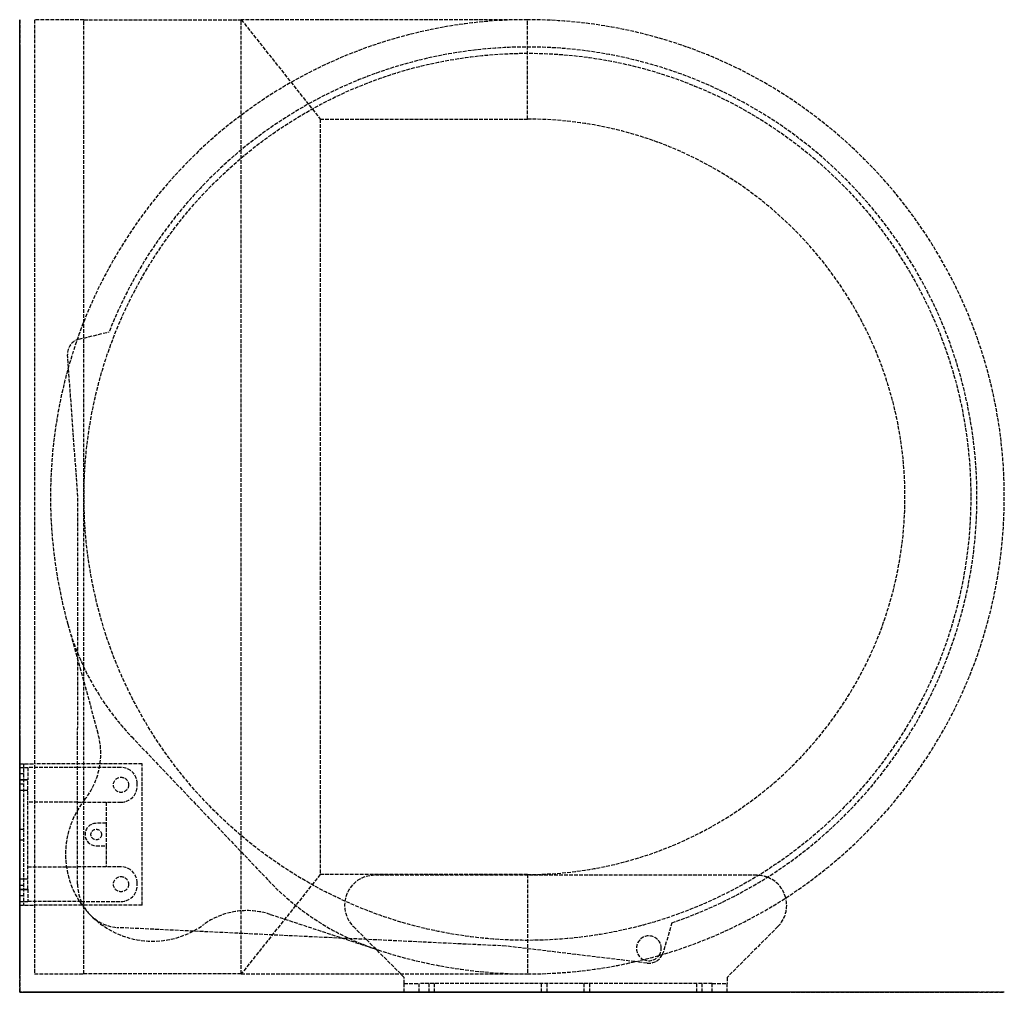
# Model space of a CAD drawing. Header units: millimetres. Extents: x 0 to 396, y 0 to 391.
import ezdxf

# ---------------------------------------------------------------- set-up
doc = ezdxf.new("R2010")
doc.units = ezdxf.units.MM
doc.header["$LTSCALE"] = 10
doc.linetypes.add('ALLCAD_Strich', pattern=[0.2, 0.15, -0.05])
for name, color, linetype in [('BESCH_KONT_sich_schn_ansi_2d', 40, 'Continuous'), ('BESCH_KONT_sich_schn_grun_2d', 10, 'Continuous'), ('BESCH_KONT_sich_schn_seit_2d', 160, 'Continuous')]:
    doc.layers.add(name, color=color, linetype=linetype)

msp = doc.modelspace()

# ---------------------------------------------------------------- linework, layer by layer
at = {"layer": 'BESCH_KONT_sich_schn_ansi_2d', "linetype": 'ALLCAD_Strich'}
for p, q in [((40.8, 0), (0, 0)), ((0, 0, 297), (0, 0, 330)), ((0, 0, 297), (49.3, 0, 297)), ((0, 0, 330), (6, 0, 330)), ((0, 0, 27), (3.3, 0, 27)), ((0, 0), (0, 0, 27)), ((0, 0, 32), (0, 0, 27)), ((0, 0, 32), (3.3, 0, 32)), ((0, 0, 307.1), (1.5, 0, 307.1)), ((0, 0, 302.9), (1.5, 0, 302.9)), ((0, 0, 317.1), (1.5, 0, 317.1)), ((0, 0, 312.9), (1.5, 0, 312.9)), ((0, 0, 25.13), (3.3, 0, 25.13)), ((0, 0, 20.88), (3.3, 0, 20.88)), ((1.5, 0, 298.5), (1.5, 0, 328.5)), ((25.15, 0, 298.5), (1.5, 0, 298.5)), ((1.5, 0, 328.5), (6, 0, 328.5)), ((24.76, 0, 16), (3.3, 0, 16)), ((3.3, 0, 32), (3.3, 0, 27)), ((3.3, 0, 16), (3.3, 0, 27)), ((3.3, 0, 5), (34.8, 0, 5)), ((3.3, 0, 16), (3.3, 0, 5)), ((6, 0, 328.5), (204.4, 0, 328.5)), ((6, 0, 328.5), (6, 0, 341.5)), ((7.49, 0, 0.01), (7.49, 0, 0)), ((7.49, 0, 0), (7.49, 0, 0)), ((7.49, 0, 0.01), (7.49, 0, 0)), ((7.49, 0, 0.01), (7.49, 0, 0.01)), ((7.49, 0, 0), (7.49, 0, 0)), ((7.49, 0, 0.01), (7.49, 0, 0.01)), ((7.49, 0, 0), (7.49, 0, 0.01)), ((7.5, 0, 0.01), (7.5, 0, 0.01)), ((7.5, 0, 0.01), (7.5, 0, 0.01)), ((7.5, 0, 0), (7.5, 0, 0)), ((7.5, 0, 0), (7.5, 0, 0.01)), ((7.5, 0, 0), (7.5, 0, 0)), ((7.5, 0, 0), (7.5, 0, 0)), ((7.5, 0, 0), (7.5, 0, 0)), ((7.5, 0, 0.01), (7.5, 0, 0.01)), ((7.5, 0, 0.01), (7.5, 0, 0.01)), ((7.5, 0, 0.01), (7.5, 0, 0)), ((7.5, 0, 0), (7.5, 0, 0.01)), ((7.5, 0, 0), (7.5, 0, 0.01)), ((7.51, 0, 0.01), (7.51, 0, 0)), ((7.51, 0, 0), (7.51, 0, 0.01)), ((7.51, 0, 0), (7.51, 0, 0)), ((7.51, 0, 0.01), (7.51, 0, 0)), ((7.51, 0, 0.01), (7.51, 0, 0.01)), ((7.51, 0, 0), (7.51, 0, 0)), ((7.51, 0, 0.01), (7.51, 0, 0.01)), ((19.37, 0, 285.5), (12.4, 0, 285.5)), ((12.4, 0, 285.5), (12.4, 0, 297)), ((12.4, 0, 298.5), (12.4, 0, 328.5)), ((12.4, 0, 297), (12.4, 0, 298.5)), ((18.47, 0, 298.5), (18.47, 0, 328.5)), ((19.27, 0, 39), (19.28, 0, 39)), ((19.27, 0, 16), (19.27, 0, 39)), ((19.28, 0, 16), (19.28, 0, 39)), ((23.3, 0, 39), (19.28, 0, 39)), ((45.09, 0, 285.5), (19.37, 0, 285.5)), ((19.37, 0, 297), (19.37, 0, 285.5)), ((19.37, 0, 298.5), (19.37, 0, 328.5)), ((19.37, 0, 298.5), (19.37, 0, 297)), ((23.3, 0, 39), (39.97, 0, 39)), ((23.3, 0, 16), (23.3, 0, 39)), ((23.3, 0, 16), (23.3, 0, 39)), ((23.4, 0, 16), (23.4, 0, 39)), ((23.85, 0, 16), (23.85, 0, 39)), ((24.76, 0, 16), (39.97, 0, 16)), ((25.15, 0, 298.5), (73.95, 0, 298.5)), ((89.2, 0, 348), (25.87, 0, 348)), ((25.9, 0, 39), (25.9, 0, 285.5)), ((26.11, 0, 298.5), (26.11, 0, 328.5)), ((30.8, 0, 2), (26.3, 0, 2)), ((26.3, 0, 2), (26.3, 0, 5)), ((28.68, 0), (28.68, 0, 2)), ((30.8, 0, 2), (34.8, 0, 2)), ((30.8, 0, 2), (30.8, 0, 5)), ((31.56, 0, 298.5), (31.56, 0, 328.5)), ((32.65, 0, 298.5), (32.65, 0, 328.5)), ((32.93, 0), (32.93, 0, 2)), ((34.8, 0), (34.8, 0, 5)), ((36.01, 0, 16), (36.01, 0, 39)), ((37.75, 0), (37.75, 0, 16)), ((39.97, 0, 16), (39.97, 0, 39)), ((39.97, 0, 16), (154.8, 0, 16)), ((195.8, 0, 39), (39.97, 0, 39)), ((40.8, 0), (47.3, 0)), ((40.8, 0), (40.8, 0, 16)), ((43.85, 0), (43.85, 0, 16)), ((45.09, 0, 285.5), (100.22, 0, 285.5)), ((45.09, 0, 297), (45.09, 0, 285.5)), ((45.09, 0, 298.5), (45.09, 0, 297)), ((47.3, 0), (47.3, 0, 16)), ((49.3, 0, 297), (49.3, 0, 298.5)), ((73.95, 0, 298.5), (73.95, 0, 328.5)), ((100.9, 0, 298.5), (73.95, 0, 298.5)), ((121, 0, 361.5), (89.2, 0, 348)), ((89.2, 0, 348), (204.4, 0, 348)), ((144.3, 0, 285.5), (100.22, 0, 285.5)), ((100.22, 0, 298.5), (100.22, 0, 285.5)), ((100.9, 0, 298.5), (100.9, 0, 328.5)), ((144.3, 0, 298.5), (100.9, 0, 298.5)), ((204.4, 0, 361.5), (121, 0, 361.5)), ((134.36, 0, 6), (130.81, 0, 6)), ((130.81, 0, 6), (130.81, 0, 16)), ((134.36, 0, 6), (134.36, 0, 16)), ((134.36, 0, 6), (154.8, 0, 6)), ((139.52, 0, 16), (154.8, 0, 16)), ((139.52, 0, 14), (139.52, 0, 16)), ((154.8, 0, 14), (139.52, 0, 14)), ((142.91, 0, 6), (142.91, 0, 16)), ((144.3, 0, 298.5), (144.3, 0, 328.5)), ((396.4, 0, 285.5), (144.3, 0, 285.5)), ((144.3, 0, 298.5), (144.3, 0, 285.5)), ((154.8, 0, 24), (154.8, 0, 6)), ((154.8, 0, 6), (284.8, 0, 6)), ((154.8, 0, 16), (195.8, 0, 16)), ((154.8, 0, 16), (195.8, 0, 16)), ((154.8, 0, 14), (284.8, 0, 14)), ((278.8, 0, 30), (160.8, 0, 30)), ((210.05, 0, 18.75), (167.05, 0, 18.75)), ((167.05, 0, 23.25), (210.05, 0, 23.25)), ((195.8, 0, 18.75), (195.8, 0, 23.25)), ((195.8, 0, 30), (195.8, 0, 39)), ((252.58, 0, 39), (195.8, 0, 39)), ((195.8, 0, 16), (195.8, 0, 18.75)), ((195.8, 0, 23.25), (195.8, 0, 30)), ((195.8, 0, 16), (252.58, 0, 16)), ((195.8, 0, 16), (252.58, 0, 16)), ((195.8, 0, 14), (195.8, 0, 16)), ((204.4, 0, 361.5), (356.4, 0, 361.5)), ((204.4, 0, 328.5), (204.4, 0, 348)), ((396.4, 0, 348), (204.4, 0, 348)), ((204.4, 0, 361.5), (204.4, 0, 348)), ((272.55, 0, 18.75), (229.55, 0, 18.75)), ((229.55, 0, 23.25), (272.55, 0, 23.25)), ((248.3, 0, 58), (258.3, 0, 58)), ((248.3, 0, 58), (248.3, 0, 39)), ((252.58, 0, 39), (259.06, 0, 39)), ((252.58, 0, 18.75), (252.58, 0, 23.25)), ((252.58, 0, 30), (252.58, 0, 39)), ((259.06, 0, 16), (252.58, 0, 16)), ((252.58, 0, 16), (252.58, 0, 18.75)), ((252.58, 0, 23.25), (252.58, 0, 30)), ((259.06, 0, 16), (252.58, 0, 16)), ((252.58, 0, 14), (252.58, 0, 16)), ((258.3, 0, 58), (258.3, 0, 39)), ((259.06, 0, 18.75), (259.06, 0, 23.25)), ((259.06, 0, 30), (259.06, 0, 39)), ((262.59, 0, 39), (259.06, 0, 39)), ((259.06, 0, 16), (259.06, 0, 18.75)), ((259.06, 0, 23.25), (259.06, 0, 30)), ((259.06, 0, 16), (262.59, 0, 16)), ((259.06, 0, 16), (262.59, 0, 16)), ((259.06, 0, 14), (259.06, 0, 16)), ((262.59, 0, 18.75), (262.59, 0, 23.25)), ((262.59, 0, 30), (262.59, 0, 39)), ((262.59, 0, 39), (385.4, 0, 39)), ((262.59, 0, 16), (262.59, 0, 18.75)), ((262.59, 0, 23.25), (262.59, 0, 30)), ((284.8, 0, 16), (262.59, 0, 16)), ((284.8, 0, 16), (262.59, 0, 16)), ((262.59, 0, 14), (262.59, 0, 16)), ((385.4, 0, 16), (284.8, 0, 16)), ((284.8, 0, 6), (284.8, 0, 24)), ((300.97, 0, 16), (284.8, 0, 16)), ((305.24, 0, 14), (284.8, 0, 14)), ((284.8, 0, 6), (305.24, 0, 6)), ((296.69, 0, 6), (296.69, 0, 16)), ((300.97, 0, 14), (300.97, 0, 16)), ((305.24, 0, 6), (305.24, 0, 14)), ((305.24, 0, 14), (308.79, 0, 14)), ((308.79, 0, 6), (305.24, 0, 6)), ((308.79, 0, 6), (308.79, 0, 14)), ((356.4, 0, 361.5), (396.4, 0, 348)), ((382.9, 0, 39), (382.9, 0, 285.5)), ((385.4, 0, 16), (385.4, 0, 39)), ((396.4, 0, 285.5), (396.4, 0, 348))]:
    msp.add_line(p, q, dxfattribs=at)
at = {"layer": 'BESCH_KONT_sich_schn_ansi_2d', "linetype": 'ALLCAD_Strich', "extrusion": (0, -1, 0)}
for centre, radius, start, end in [((17, 341.5), 11, 36.2215, 180), ((7.49, 0), 0.00271, 270, 0), ((7.49, 0.01), 0.00271, 0, 90), ((7.49, 0), 0.00116, 180, 270), ((7.49, 0.01), 0.00116, 90, 180), ((7.5, 0.01), 0.00217, 270, 360), ((7.5, 0.01), 0.00217, 0, 90), ((7.51, 0), 0.00271, 270, 0), ((7.51, 0.01), 0.00271, 0, 90), ((7.51, 0), 0.00116, 180, 270), ((7.51, 0.01), 0.00116, 90, 180), ((160.8, 24), 6, 90, 180), ((278.8, 24), 6, 0, 90)]:
    msp.add_arc(centre, radius, start, end, dxfattribs=at)
at = {"layer": 'BESCH_KONT_sich_schn_ansi_2d', "linetype": 'ALLCAD_Strich', "extrusion": (0, 1, 0)}
for centre, radius, start, end in [((-7.49, 0.01), 0.00116, 90, 180), ((-7.49, 0), 0.00116, 180, 270), ((-7.49, 0.01), 0.00271, 0, 90), ((-7.49, 0), 0.00271, 270, 0), ((-7.5, 0.01), 0.00093, 90, 180), ((-7.5, 0.01), 0.00093, 180, 270), ((-7.51, 0.01), 0.00271, 0, 90), ((-7.51, 0), 0.00271, 270, 0), ((-7.51, 0.01), 0.00116, 90, 180), ((-7.51, 0), 0.00116, 180, 270), ((-167.05, 21), 2.25, 270, 90), ((-210.05, 21), 2.25, 90, 270), ((-229.55, 21), 2.25, 270, 90), ((-272.55, 21), 2.25, 90, 270)]:
    msp.add_arc(centre, radius, start, end, dxfattribs=at)
at = {"layer": 'BESCH_KONT_sich_schn_grun_2d', "linetype": 'ALLCAD_Strich'}
for p, q in [((6, 391.4), (6, 7.4)), ((25.87, 391.4), (6, 391.4)), ((25.87, 7.4), (25.87, 391.4)), ((25.87, 391.4), (89.2, 391.4)), ((89.2, 391.4), (121, 351.4)), ((89.2, 7.4), (89.2, 391.4)), ((204.4, 391.4), (89.2, 391.4)), ((204.4, 351.4), (204.4, 391.4)), ((121, 351.4), (204.4, 351.4)), ((121, 351.4), (121, 47.4)), ((23.85, 262.83), (36.01, 265.78)), ((23.4, 199.52), (19.28, 256.56)), ((23.3, 43.51), (23.4, 199.52)), ((19.37, 148.15), (31.56, 104.11)), ((45.09, 102.78), (100.22, 44.93)), ((0, 35), (0, 92)), ((0, 92), (6, 92)), ((1.5, 92), (1.5, 35)), ((32.37, 92), (6, 92)), ((49.3, 92), (32.37, 92)), ((49.3, 35), (49.3, 92)), ((0, 90.5), (3.3, 90.5)), ((0, 88.1), (1.5, 88.1)), ((23.33, 90.5), (3.3, 90.5)), ((3.3, 90.5), (3.3, 85.5)), ((40.8, 90.5), (23.33, 90.5)), ((0, 85.62), (3.3, 85.62)), ((0, 85.5), (3.3, 85.5)), ((0, 83.9), (1.5, 83.9)), ((3.3, 41.5), (3.3, 85.5)), ((47.3, 83), (47.3, 84)), ((0, 81.38), (3.3, 81.38)), ((23.32, 76.5), (3.3, 76.5)), ((23.32, 76.5), (40.8, 76.5)), ((34.8, 76.5), (34.8, 68)), ((34.8, 68), (30.8, 68)), ((34.8, 68), (34.8, 59)), ((0, 65.6), (1.5, 65.6)), ((0, 61.4), (1.5, 61.4)), ((30.8, 59), (34.8, 59)), ((34.8, 59), (34.8, 50.5)), ((3.3, 50.5), (23.3, 50.5)), ((40.8, 50.5), (23.3, 50.5)), ((0, 45.62), (3.3, 45.62)), ((47.3, 43), (47.3, 44)), ((121, 47.4), (89.2, 7.4)), ((204.4, 47.4), (121, 47.4)), ((296.69, 47.1), (142.91, 47.1)), ((204.4, 47.4), (204.4, 7.4)), ((0, 43.1), (1.5, 43.1)), ((0, 41.5), (3.3, 41.5)), ((0, 41.38), (3.3, 41.38)), ((3.3, 41.5), (3.3, 36.5)), ((0, 38.9), (1.5, 38.9)), ((0, 36.5), (3.3, 36.5)), ((24.76, 36.5), (3.3, 36.5)), ((7.49, 36.5), (7.49, 36.49)), ((7.49, 36.5), (7.49, 36.49)), ((7.49, 36.5), (7.49, 36.49)), ((7.49, 36.49), (7.5, 36.49)), ((7.49, 36.49), (7.49, 36.49)), ((7.49, 36.49), (7.49, 36.49)), ((7.49, 36.5), (7.49, 36.49)), ((7.49, 36.5), (7.49, 36.49)), ((7.49, 36.5), (7.49, 36.49)), ((7.49, 36.5), (7.49, 36.49)), ((7.5, 36.5), (7.5, 36.49)), ((7.5, 36.49), (7.5, 36.49)), ((7.5, 36.5), (7.5, 36.49)), ((7.5, 36.5), (7.5, 36.49)), ((7.5, 36.5), (7.5, 36.49)), ((7.5, 36.49), (7.5, 36.5)), ((7.5, 36.5), (7.5, 36.49)), ((7.5, 36.5), (7.5, 36.49)), ((7.5, 36.49), (7.5, 36.49)), ((7.51, 36.49), (7.5, 36.49)), ((7.5, 36.5), (7.5, 36.49)), ((7.5, 36.5), (7.5, 36.49)), ((7.51, 36.5), (7.51, 36.49)), ((7.51, 36.5), (7.51, 36.49)), ((7.51, 36.5), (7.51, 36.49)), ((7.51, 36.5), (7.51, 36.49)), ((7.51, 36.49), (7.51, 36.49)), ((7.51, 36.49), (7.51, 36.49)), ((7.51, 36.5), (7.51, 36.49)), ((7.51, 36.5), (7.51, 36.49)), ((7.51, 36.5), (7.51, 36.49)), ((24.76, 36.5), (40.8, 36.5)), ((0, 35), (6, 35)), ((25.15, 35), (6, 35)), ((49.3, 35), (25.15, 35)), ((100.9, 31.36), (144.3, 17.05)), ((262.59, 28.01), (259.06, 16.01)), ((195.8, 18.6), (39.97, 26.02)), ((134.36, 26.44), (139.52, 21.28)), ((305.24, 26.44), (284.8, 6)), ((153.4, 7.4), (139.52, 21.28)), ((247.66, 12.34), (195.8, 18.6)), ((252.58, 11.74), (247.66, 12.34)), ((6, 7.4), (25.87, 7.4)), ((89.2, 7.4), (25.87, 7.4)), ((89.2, 7.4), (204.4, 7.4)), ((154.8, 6), (153.4, 7.4)), ((154.8, 3.5), (154.8, 6)), ((284.8, 6), (284.8, 3.5)), ((154.8, 0), (154.8, 3.5)), ((154.8, 3.5), (160.8, 3.5)), ((154.8, 0), (160.8, 0)), ((278.8, 3.5), (160.8, 3.5)), ((160.8, 0), (160.8, 3.5)), ((278.8, 0), (160.8, 0)), ((164.8, 0), (164.8, 3.5)), ((167.05, 0), (167.05, 3.5)), ((210.05, 0), (210.05, 3.5)), ((212.3, 0), (212.3, 3.5)), ((227.3, 0), (227.3, 3.5)), ((229.55, 0), (229.55, 3.5)), ((272.55, 0), (272.55, 3.5)), ((274.8, 0), (274.8, 3.5)), ((278.8, 0), (278.8, 3.5)), ((278.8, 3.5), (284.8, 3.5)), ((278.8, 0), (284.8, 0)), ((284.8, 0), (284.8, 3.5))]:
    msp.add_line(p, q, dxfattribs=at)
for centre, radius in [((204.4, 199.4), 178.5), ((40.8, 83.5), 3.05), ((30.8, 63.5), 2.12), ((40.8, 43.5), 3.05)]:
    msp.add_circle(centre, radius, dxfattribs=at)
for centre, radius, start, end in [((204.4, 199.4), 192, 90, 195.4816), ((204.4, 199.4), 192, 270, 90), ((204.4, 199.4), 181, 288.7526, 158.4862), ((204.4, 199.4), 152, 270, 90), ((25.27, 257), 6, 103.6389, 184.1286), ((122.74, 176.78), 107.27, 195.4816, 223.6194), ((2.65, 96.1), 30, 321.4245, 15.4816), ((40.8, 84), 6.5, 0, 90), ((40.8, 83), 6.5, 270, 0), ((53.47, 55.57), 35, 141.4245, 305.8144), ((30.8, 63.5), 4.5, 90, 270), ((40.8, 44), 6.5, 0, 90), ((177.88, 118.93), 107.27, 223.6194, 251.7573), ((142.91, 35), 12.1, 90, 225), ((296.69, 35), 12.1, 69.2614, 90), ((296.69, 35), 12.1, 14.4084, 69.2614), ((40.8, 43.5), 17.5, 179.9633, 267.2756), ((40.8, 43), 6.5, 270, 0), ((296.69, 35), 12.1, 315, 14.4084), ((91.5, 2.86), 30, 71.7573, 125.8144), ((253.3, 17.7), 5, 0, 244.6605), ((204.4, 199.4), 192, 251.7573, 270), ((253.3, 17.7), 5, 325.4651, 0), ((253.3, 17.7), 6, 336.0332, 343.6), ((253.3, 17.7), 5, 244.6605, 325.4651), ((253.3, 17.7), 6, 263.1102, 336.0332)]:
    msp.add_arc(centre, radius, start, end, dxfattribs=at)
at = {"layer": 'BESCH_KONT_sich_schn_seit_2d', "linetype": 'ALLCAD_Strich'}
for p, q in [((0, 148.15, 285.5), (0, 391.4, 285.5)), ((0, 391.4, 328.5), (0, 92, 328.5)), ((0, 391.4, 341.5), (0, 7.4, 341.5)), ((0, 391.4, 328.5), (0, 391.4, 341.5)), ((0, 391.4, 352.5), (0, 391.4, 341.5)), ((0, 7.4, 352.5), (0, 391.4, 352.5)), ((0, 391.4, 285.5), (0, 391.4, 328.5)), ((0, 7.4, 348), (0, 391.4, 348)), ((0, 391.4, 348), (0, 378.07, 352.5)), ((0, 265.78, 16), (0, 380.4, 16)), ((0, 380.4, 39), (0, 265.78, 39)), ((0, 380.4, 16), (0, 380.4, 39)), ((0, 378.07, 352.5), (0, 351.4, 361.5)), ((0, 377.9, 39), (0, 377.9, 285.5)), ((0, 351.4, 361.5), (0, 47.4, 361.5)), ((0, 265.78, 16), (0, 265.78, 39)), ((0, 262.83, 39), (0, 265.78, 39)), ((0, 265.78, 16), (0, 262.83, 16)), ((0, 262.83, 39), (0, 256.56, 39)), ((0, 262.83, 16), (0, 262.83, 39)), ((0, 256.56, 16), (0, 262.83, 16)), ((0, 256.56, 16), (0, 256.56, 39)), ((0, 199.52, 39), (0, 256.56, 39)), ((0, 256.56, 16), (0, 199.52, 16)), ((0, 43.51, 39), (0, 199.52, 39)), ((0, 199.52, 16), (0, 199.52, 39)), ((0, 90.5, 16), (0, 199.52, 16)), ((0, 148.15, 298.5), (0, 148.15, 328.5)), ((0, 104.11, 298.5), (0, 148.15, 298.5)), ((0, 102.78, 285.5), (0, 148.15, 285.5)), ((0, 148.15, 298.5), (0, 148.15, 285.5)), ((0, 104.11, 298.5), (0, 104.11, 328.5)), ((0, 92, 298.5), (0, 104.11, 298.5)), ((0, 102.78, 285.5), (0, 44.93, 285.5)), ((0, 102.78, 298.5), (0, 102.78, 285.5)), ((0, 92, 297), (0, 35, 297)), ((0, 35, 330), (0, 92, 330)), ((0, 92, 330), (0, 92, 297)), ((0, 92, 328.5), (0, 35, 328.5)), ((0, 35, 298.5), (0, 92, 298.5)), ((0, 36.5), (0, 90.5)), ((0, 90.5, 27), (0, 90.5)), ((0, 76.5, 16), (0, 90.5, 16)), ((0, 86.55), (0, 86.55, 16)), ((0, 41.5, 32), (0, 85.5, 32)), ((0, 84), (0, 84, 16)), ((0, 83), (0, 83, 16)), ((0, 80.45), (0, 80.45, 16)), ((0, 77.4, 298.5), (0, 77.4, 328.5)), ((0, 76.5), (0, 76.5, 5)), ((0, 76.5, 5), (0, 76.5, 16)), ((0, 50.5, 5), (0, 76.5, 5)), ((0, 50.5, 16), (0, 76.5, 16)), ((0, 59, 2), (0, 68, 2)), ((0, 68, 2), (0, 68, 5)), ((0, 65.62), (0, 65.62, 2)), ((0, 61.37), (0, 61.37, 2)), ((0, 59, 2), (0, 59, 5)), ((0, 36.5, 16), (0, 50.5, 16)), ((0, 50.5), (0, 50.5, 5)), ((0, 50.5, 16), (0, 50.5, 5)), ((0, 47.4, 361.5), (0, 20.73, 352.5)), ((0, 47.1, 6), (0, 47.1, 16)), ((0, 36.5, 6), (0, 47.1, 6)), ((0, 46.55), (0, 46.55, 16)), ((0, 46.32, 14), (0, 28.01, 14)), ((0, 46.32, 14), (0, 46.32, 16)), ((0, 17.05, 285.5), (0, 44.93, 285.5)), ((0, 44.93, 297), (0, 44.93, 285.5)), ((0, 44.93, 298.5), (0, 44.93, 297)), ((0, 44), (0, 44, 16)), ((0, 43.51, 39), (0, 26.02, 39)), ((0, 43.51, 20.88), (0, 43.51, 25.12)), ((0, 43.51, 32), (0, 43.51, 39)), ((0, 43.51, 16), (0, 43.51, 20.88)), ((0, 43.51, 25.12), (0, 43.51, 32)), ((0, 43), (0, 43, 16)), ((0, 40.45), (0, 40.45, 16)), ((0, 36.5, 0), (0, 36.49, 0)), ((0, 36.5, 0), (0, 36.49, 0)), ((0, 36.5, 0.01), (0, 36.49, 0.01)), ((0, 36.5, 0.01), (0, 36.49, 0.01)), ((0, 36.5, 16), (0, 26.02, 16)), ((0, 36.5), (0, 36.5, 27)), ((0, 26.44, 6), (0, 36.5, 6)), ((0, 36.5, 0.01), (0, 36.49, 0.01)), ((0, 36.5, 0.01), (0, 36.49, 0.01)), ((0, 36.5, 0.01), (0, 36.49, 0.01)), ((0, 36.5, 0), (0, 36.49, 0)), ((0, 36.49, 0.01), (0, 36.5, 0.01)), ((0, 36.5, 0), (0, 36.49, 0)), ((0, 36.5, 0), (0, 36.49, 0)), ((0, 36.5, 0.01), (0, 36.49, 0.01)), ((0, 36.5, 0.01), (0, 36.49, 0.01)), ((0, 36.5, 0.01), (0, 36.49, 0.01)), ((0, 36.5, 0), (0, 36.49, 0)), ((0, 36.49, 0.01), (0, 36.49, 0.01)), ((0, 36.49, 0), (0, 36.49, 0.01)), ((0, 36.49, 0), (0, 36.49, 0)), ((0, 35, 297), (0, 35, 330)), ((0, 35, 298.5), (0, 20.57, 298.5)), ((0, 35, 328.5), (0, 7.4, 328.5)), ((0, 32.86, 298.5), (0, 32.86, 328.5)), ((0, 31.36, 298.5), (0, 31.36, 328.5)), ((0, 28.01, 16), (0, 28.01, 39)), ((0, 28.01, 14), (0, 28.01, 16)), ((0, 28.01, 14), (0, 21.28, 14)), ((0, 27.19, 298.5), (0, 27.19, 328.5)), ((0, 26.44, 6), (0, 26.44, 16)), ((0, 26.44, 6), (0, 6, 6)), ((0, 26.02, 16), (0, 26.02, 39)), ((0, 26.02, 16), (0, 18.6, 16)), ((0, 18.6, 39), (0, 26.02, 39)), ((0, 22.7, 58), (0, 20.9, 58)), ((0, 22.7, 58), (0, 22.7, 39)), ((0, 21.28, 16), (0, 18.6, 16)), ((0, 21.28, 14), (0, 21.28, 16)), ((0, 6, 14), (0, 21.28, 14)), ((0, 20.9, 58), (0, 12.7, 58)), ((0, 20.9, 39), (0, 20.9, 285.5)), ((0, 20.73, 352.5), (0, 7.4, 348)), ((0, 17.05, 298.5), (0, 20.57, 298.5)), ((0, 20.57, 298.5), (0, 20.57, 328.5)), ((0, 18.6, 16), (0, 18.6, 39)), ((0, 18.6, 16), (0, 11.74, 16)), ((0, 11.74, 39), (0, 18.6, 39)), ((0, 18.6, 16), (0, 11.74, 16)), ((0, 18.6, 14), (0, 18.6, 16)), ((0, 17.05, 298.5), (0, 17.05, 328.5)), ((0, 7.4, 285.5), (0, 17.05, 285.5)), ((0, 17.05, 298.5), (0, 17.05, 285.5)), ((0, 16.01, 16), (0, 16.01, 39)), ((0, 16.01, 14), (0, 16.01, 16)), ((0, 12.7, 58), (0, 12.7, 39)), ((0, 11.7, 16), (0, 11.74, 16)), ((0, 11.74, 39), (0, 11.7, 39)), ((0, 11.74, 16), (0, 11.74, 39)), ((0, 11.7, 16), (0, 11.74, 16)), ((0, 11.74, 14), (0, 11.74, 16)), ((0, 11.7, 16), (0, 11.7, 39)), ((0, 11.7, 14), (0, 11.7, 16)), ((0, 7.4, 328.5), (0, 7.4, 341.5)), ((0, 7.4, 341.5), (0, 7.4, 352.5)), ((0, 7.4, 285.5), (0, 7.4, 328.5)), ((0, 3.5, 14), (0, 6, 14)), ((0, 6, 6), (0, 6, 14)), ((0, 6, 6), (0, 0, 6)), ((0, 0, 24), (0, 3.5, 24)), ((0, 3.5, 24), (0, 3.5, 14)), ((0, 0, 30), (0, 3.5, 30)), ((0, 3.5, 24), (0, 3.5, 30)), ((0, 0, 18.75), (0, 3.5, 18.75)), ((0, 0, 23.25), (0, 3.5, 23.25)), ((0, 0, 24), (0, 0, 30)), ((0, 0, 24), (0, 0, 6))]:
    msp.add_line(p, q, dxfattribs=at)
at = {"layer": 'BESCH_KONT_sich_schn_seit_2d', "linetype": 'ALLCAD_Strich', "extrusion": (1, 0, 0)}
for centre, radius in [((86, 315), 2.1), ((83.5, 23), 2.12), ((63.5, 305), 2.1), ((43.5, 23), 2.12), ((41, 315), 2.1)]:
    msp.add_circle(centre, radius, dxfattribs=at)
at = {"layer": 'BESCH_KONT_sich_schn_seit_2d', "linetype": 'ALLCAD_Strich', "extrusion": (-1, 0, 0)}
for centre, start, end in [((-85.5, 27), 90, 180), ((-41.5, 27), 0, 90)]:
    msp.add_arc(centre, 5, start, end, dxfattribs=at)

doc.saveas('drawing.dxf')
